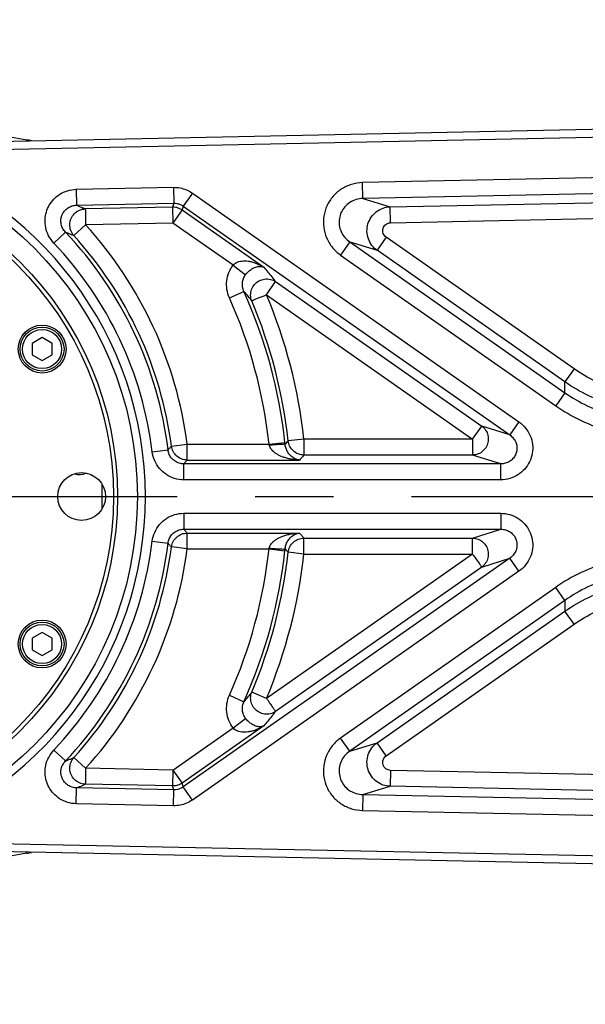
# Model space of a CAD drawing. Extents: x 0 to 2376, y 0 to 1680.
# Tile 10 of 33: x 822 to 893, y 224 to 348. Entities that reach past the tile are written whole.
import ezdxf

# ---------------------------------------------------------------- set-up
doc = ezdxf.new("R2010")
doc.units = 0
doc.header["$LTSCALE"] = 130.68
doc.linetypes.add('CENTER', pattern=[0.6, 0.375, -0.075, 0.075, -0.075])
doc.layers.get('0').update_dxf_attribs({"linetype": 'CONTINUOUS'})
doc.layers.add('95_ALL_DIM', color=7, linetype='CONTINUOUS')
doc.layers.add('DEFAULT_1', color=7, linetype='CENTER')
doc.styles.get("Standard").update_dxf_attribs({"font": 'txt', "width": 0.8})
doc.dimstyles.new('DIMSTYLE_4', dxfattribs={"dimtxt": 16, "dimasz": 6, "dimexe": 0.18, "dimexo": 0.0625, "dimgap": 0.09, "dimtad": 1, "dimtih": 1, "dimtoh": 1, "dimdec": 3, "dimtxsty": 'STANDARD', "dimblk": 'OPEN', "dimblk1": 'OPEN', "dimblk2": 'OPEN', "dimcen": 0.09, "dimazin": 3, "dimtol": 1, "dimtp": 0.012, "dimtfac": 0.6, "dimtdec": 3, "dimtofl": 0, "dimtmove": 0, "dimatfit": 3, "dimtolj": 1})
doc.dimstyles.new('DIMSTYLE_7', dxfattribs={"dimtxt": 16, "dimasz": 6, "dimexe": 0.18, "dimexo": 0.0625, "dimgap": 0.09, "dimtad": 1, "dimtih": 1, "dimtoh": 1, "dimdec": 3, "dimtxsty": 'STANDARD', "dimblk": 'OPEN', "dimblk1": 'OPEN', "dimblk2": 'OPEN', "dimcen": 0.09, "dimazin": 3, "dimtp": 0.1, "dimtm": 0.1, "dimtfac": 1, "dimtdec": 3, "dimtofl": 0, "dimtmove": 0, "dimatfit": 3, "dimtolj": 1})

# ---------------------------------------------------------------- blocks, each defined once
blk = doc.blocks.new('_OPEN')
at = {"color": 0, "linetype": 'BYBLOCK'}
for p, q in [((0, 0), (-1, 0.233)), ((-1, -0.233), (0, 0)), ((-1, 0), (0, 0))]:
    blk.add_line(p, q, dxfattribs=at)
blk = doc.blocks.new('*D9')
at = {"layer": '95_ALL_DIM', "color": 2, "linetype": 'CONTINUOUS'}
for p, q in [((1012.59, 225.02), (986.59, 165.5)), ((982.59, 165.5), (629.74, 165.5)), ((986.59, 165.5), (982.59, 165.5))]:
    blk.add_line(p, q, dxfattribs=at)
at = {"layer": '95_ALL_DIM', "color": 2, "linetype": 'CONTINUOUS', "xscale": 6, "yscale": 6, "zscale": 6, "rotation": 66.404385}
blk.add_blockref('_OPEN', (1012.59, 225.02), dxfattribs=at)
at = {"layer": '95_ALL_DIM', "color": 2, "linetype": 'CONTINUOUS'}
for s, height, width, p in [('(', 22.4, 0.8, (718.27, 170.3)), (')', 22.4, 0.8, (782.27, 170.3)), ('+0.012', 9.6, 0.8, (736.19, 183.1)), ('%%c', 16, 1.333333, (645.74, 173.5)), (' through hole', 16, 0.8, (800.19, 173.5)), ('6 H7', 16, 0.8, (667.07, 173.5)), (' 0', 9.6, 0.8, (736.19, 170.3))]:
    blk.add_text(s, height=height, dxfattribs=dict(at, width=width)).set_placement(p)
blk = doc.blocks.new('*D19')
at = {"layer": '95_ALL_DIM', "color": 2, "linetype": 'CONTINUOUS'}
for p, q in [((740.8, 335.77), (774.47, 397.77)), ((774.47, 397.77), (951.27, 397.77)), ((951.27, 397.77), (778.47, 397.77)), ((741.78, 337.58), (740.8, 335.77)), ((739.81, 333.96), (740.8, 335.77))]:
    blk.add_line(p, q, dxfattribs=at)
at = {"layer": '95_ALL_DIM', "color": 2, "linetype": 'CONTINUOUS', "xscale": 6, "yscale": 6, "zscale": 6}
for p, rotation in [((739.81, 333.96), 241.489896), ((741.78, 337.58), 61.489896)]:
    blk.add_blockref('_OPEN', p, dxfattribs=dict(at, rotation=rotation))
at = {"layer": '95_ALL_DIM', "color": 2, "linetype": 'CONTINUOUS', "width": 0.8}
for s, p in [('4 depth8', (832.87, 401.77)), ('4-M', (794.47, 401.77))]:
    blk.add_text(s, height=16, dxfattribs=at).set_placement(p)

msp = doc.modelspace()

# ---------------------------------------------------------------- linework, layer by layer
at = {"color": 7, "linetype": 'CONTINUOUS'}
for p, q in [((756.3998, 344.2534), (822.9213, 332.5238)), ((791.8956, 331.7613), (963.2278, 335.2666)), ((805.1798, 331.0329), (960.3789, 334.2081)), ((822.9213, 332.5238), (822.8987, 332.3956)), ((940.7721, 328.7038), (865.0658, 327.1549)), ((829.134, 326.315), (841.3218, 326.5643)), ((829.134, 326.315), (829.1749, 324.3181)), ((841.3218, 326.5643), (841.3627, 324.5675)), ((865.1066, 325.1581), (865.0658, 327.1549)), ((940.813, 326.707), (865.1066, 325.1581)), ((843.6947, 325.8428), (842.5491, 324.2067)), ((843.6947, 325.8428), (884.6876, 297.1392)), ((865.1066, 325.1581), (868.5322, 324.1164)), ((868.5322, 324.1164), (937.1812, 325.5209)), ((829.1749, 324.3181), (841.3627, 324.5675)), ((841.215, 324.0817), (830.2611, 323.8576)), ((841.3627, 324.5675), (841.215, 324.0817)), ((841.215, 324.0817), (841.2558, 322.0849)), ((842.4014, 323.7209), (841.2558, 322.0849)), ((842.5491, 324.2067), (842.4014, 323.7209)), ((842.4014, 323.7209), (852.6604, 316.5375)), ((842.5491, 324.2067), (883.542, 295.5032)), ((868.573, 322.1196), (868.5322, 324.1164)), ((868.573, 322.1196), (937.2221, 323.5241)), ((828.824, 320.5174), (830.302, 321.8608)), ((841.2558, 322.0849), (830.3081, 321.8609)), ((848.8115, 316.7944), (841.2558, 322.0849)), ((826.3178, 319.5721), (827.7668, 320.9467)), ((868.0207, 320.3031), (866.8751, 318.6671)), ((891.6048, 303.7893), (868.0207, 320.3031)), ((863.4495, 319.7087), (862.3039, 318.0727)), ((863.4495, 319.7087), (866.8751, 318.6671)), ((863.4495, 319.7087), (890.4593, 300.7963)), ((862.3039, 318.0727), (889.3137, 299.1603)), ((890.4593, 302.1533), (866.8751, 318.6671)), ((848.8115, 316.7944), (850.3699, 315.5994)), ((852.9994, 313.0942), (854.145, 314.7303)), ((854.145, 314.7303), (880.0167, 296.6147)), ((848.3525, 312.6865), (850.1749, 313.5038)), ((852.9976, 313.0954), (878.8711, 294.9786)), ((824.8386, 307.7055), (823.5958, 306.988)), ((826.0813, 306.988), (824.8386, 307.7055)), ((823.5958, 306.988), (823.5958, 305.553)), ((826.0813, 305.553), (826.0813, 306.988)), ((823.5958, 305.553), (824.8386, 304.8355)), ((824.8386, 304.8355), (826.0813, 305.553)), ((891.6048, 303.7893), (890.4593, 302.1533)), ((890.4593, 300.7963), (890.4593, 302.1533)), ((890.4593, 300.7963), (889.3137, 299.1603)), ((878.8711, 294.9786), (880.0167, 296.6147)), ((883.542, 295.5032), (880.0167, 296.6147)), ((884.6876, 297.1392), (883.542, 295.5032)), ((841.0705, 294.0905), (843.0509, 294.3497)), ((843.0508, 294.3497), (853.3273, 294.3497)), ((843.0509, 292.3525), (843.0509, 294.3497)), ((853.3273, 294.3497), (855.3129, 294.5656)), ((857.7096, 294.9786), (855.7246, 294.7582)), ((878.8711, 294.9786), (857.7095, 294.9786)), ((857.7096, 294.9786), (857.7096, 292.9814)), ((838.6605, 293.382), (840.643, 293.6246)), ((878.8711, 292.9814), (857.7096, 292.9814)), ((882.3964, 291.8698), (878.8711, 292.9814)), ((842.6255, 289.8726), (842.6255, 291.8698)), ((882.3964, 291.8698), (842.6255, 291.8698)), ((843.0509, 292.3525), (857.1442, 292.3525)), ((882.3964, 289.8726), (882.3964, 291.8698)), ((882.3964, 289.8726), (842.6255, 289.8726)), ((842.6255, 285.6684), (842.6255, 283.6712)), ((842.6255, 285.6684), (882.3964, 285.6684)), ((882.3964, 285.6684), (882.3964, 283.6712)), ((842.6255, 283.6712), (882.3964, 283.6712)), ((843.0509, 281.1913), (843.0509, 283.1885)), ((843.0509, 283.1885), (857.1442, 283.1885)), ((878.8711, 282.5597), (882.3964, 283.6712)), ((838.6605, 282.159), (840.643, 281.9165)), ((857.7096, 280.5624), (857.7096, 282.5597)), ((857.7096, 282.5597), (878.8711, 282.5597)), ((878.8711, 280.5624), (878.8711, 282.5597)), ((843.0509, 281.1913), (841.0705, 281.4506)), ((843.0507, 281.1913), (853.3273, 281.1913)), ((878.8711, 280.5624), (852.9964, 262.4448)), ((853.3273, 281.1913), (855.3129, 280.9755)), ((857.7096, 280.5624), (855.7246, 280.7828)), ((857.7096, 280.5624), (878.8711, 280.5624)), ((883.542, 280.0379), (842.5491, 251.3343)), ((880.0167, 278.9263), (883.542, 280.0379)), ((884.6876, 278.4018), (883.542, 280.0379)), ((884.6876, 278.4018), (843.6947, 249.6983)), ((880.0167, 278.9263), (854.145, 260.8108)), ((889.3137, 276.3808), (862.3039, 257.4683)), ((890.4593, 274.7447), (889.3137, 276.3808)), ((890.4593, 274.7447), (863.4495, 255.8323)), ((890.4593, 274.7447), (890.4593, 273.3878)), ((866.8751, 256.874), (890.4593, 273.3878)), ((891.6048, 271.7517), (890.4593, 273.3878)), ((824.8386, 270.7055), (823.5958, 269.988)), ((826.0813, 269.988), (824.8386, 270.7055)), ((868.0207, 255.2379), (891.6048, 271.7517)), ((823.5958, 269.988), (823.5958, 268.553)), ((826.0813, 268.553), (826.0813, 269.988)), ((823.5958, 268.553), (824.8386, 267.8355)), ((824.8386, 267.8355), (826.0813, 268.553)), ((852.9994, 262.4468), (851.1584, 263.2212)), ((848.3525, 262.8545), (850.1749, 262.0372)), ((848.8115, 258.7467), (850.37, 259.9417)), ((841.2558, 253.4562), (848.8115, 258.7467)), ((852.6604, 259.0035), (842.4014, 251.8201)), ((863.4495, 255.8323), (862.3039, 257.4683)), ((826.3178, 255.9689), (827.7668, 254.5943)), ((863.4495, 255.8323), (866.8751, 256.874)), ((868.0207, 255.2379), (866.8751, 256.874)), ((830.302, 253.6803), (828.824, 255.0236)), ((841.2558, 253.4562), (830.3081, 253.6801)), ((841.2558, 253.4562), (841.215, 251.4593)), ((841.2558, 253.4562), (842.4014, 251.8201)), ((868.573, 253.4215), (868.5322, 251.4246)), ((937.2221, 252.017), (868.573, 253.4215)), ((829.134, 249.2261), (829.1749, 251.2229)), ((841.3627, 250.9735), (829.1749, 251.2229)), ((841.215, 251.4593), (830.2611, 251.6834)), ((841.3627, 250.9735), (841.215, 251.4593)), ((841.3218, 248.9767), (841.3627, 250.9735)), ((842.5491, 251.3343), (842.4014, 251.8201)), ((843.6947, 249.6983), (842.5491, 251.3343)), ((865.1066, 250.3829), (868.5322, 251.4246)), ((937.1812, 250.0201), (868.5322, 251.4246)), ((865.1066, 250.3829), (865.0658, 248.3861)), ((865.1066, 250.3829), (940.813, 248.8341)), ((841.3218, 248.9767), (829.134, 249.2261)), ((865.0658, 248.3861), (940.7721, 246.8372)), ((979.101, 239.9497), (791.8956, 243.7797)), ((960.3789, 241.333), (805.1798, 244.5082)), ((822.9213, 243.0172), (756.3998, 231.2877)), ((822.9213, 243.0172), (822.8987, 243.1454))]:
    msp.add_line(p, q, dxfattribs=at)
for centre, radius in [((792.7956, 287.7705), 44), ((792.7956, 287.7705), 41.5), ((792.7956, 287.7705), 41), ((824.8386, 306.2705), 3), ((824.8386, 306.2705), 2.75), ((824.8386, 306.2705), 2.45), ((829.7956, 287.7705), 3), ((824.8386, 269.2705), 3), ((824.8386, 269.2705), 2.75), ((824.8386, 269.2705), 2.45)]:
    msp.add_circle(centre, radius, dxfattribs=at)
for centre, radius, start, end in [((819.7956, 314.7973), 18, 78.071721, 80), ((792.7956, 287.7705), 45, 285.974128, 74.025872), ((792.7956, 287.7705), 50.684, 7.458539, 42.263747), ((792.7956, 287.7705), 48.2041, 6.975366, 43.491212), ((792.7956, 287.7705), 48.6868, 7.458538, 42.268316), ((792.7956, 287.7705), 46.2069, 6.975366, 43.491212), ((792.7956, 287.7705), 60.8881, 6.203166, 24.155165), ((792.7956, 287.7705), 62.8854, 6.203166, 24.155165), ((792.7956, 287.7705), 65.3129, 6.336247, 22.814811), ((792.7956, 287.7705), 63.3157, 6.336234, 22.813223), ((829.5199, 292.2797), 1.75, 249.881589, 296.939967), ((792.7956, 287.7705), 39.6, 357.740532, 2.252509), ((792.7956, 287.7705), 46.2069, 316.508788, 353.024634), ((792.7956, 287.7705), 48.2041, 316.508788, 353.024634), ((792.7956, 287.7705), 48.6868, 317.731684, 352.541462), ((792.7956, 287.7705), 50.684, 317.736238, 352.541435), ((792.7956, 287.7705), 60.8881, 335.844835, 353.796834), ((792.7956, 287.7705), 62.8854, 335.844835, 353.796834), ((792.7956, 287.7705), 63.3157, 337.186777, 353.663766), ((792.7956, 287.7705), 65.3129, 337.184073, 353.663769), ((819.7956, 260.7437), 18, 280, 281.928292)]:
    msp.add_arc(centre, radius, start, end, dxfattribs=at)
for points in [[(823.4789, 332.4162), (823.2921, 332.4554), (823.1048, 332.4915), (822.917, 332.5246)], [(853.3504, 294.2403), (853.3429, 294.2768), (853.3352, 294.3133), (853.3273, 294.3497)], [(853.3273, 281.1913), (853.3353, 281.2277), (853.3429, 281.2642), (853.3504, 281.3007)], [(822.917, 243.0164), (823.1048, 243.0496), (823.2921, 243.0857), (823.4789, 243.1248)]]:
    msp.add_open_spline(points, degree=3, dxfattribs=at)
for points, knots in [([(826.3178, 319.5721), (826.058, 319.8458), (825.6229, 320.4566), (825.2576, 321.4811), (825.1751, 322.5041), (825.3368, 323.4629), (825.7094, 324.3337), (826.2814, 325.1025), (827.0565, 325.7408), (828.027, 326.1894), (828.7581, 326.3073), (829.134, 326.315)], [0, 0, 0, 0, 0.12287797, 0.24038106, 0.35007884, 0.45346347, 0.55396335, 0.65569098, 0.76260467, 0.87754928, 1, 1, 1, 1]), ([(841.3218, 326.5643), (841.6001, 326.5701), (842.1607, 326.5226), (842.9692, 326.2779), (843.4643, 326.0041), (843.6947, 325.8428)], [0, 0, 0, 0, 0.3316788, 0.66477709, 1, 1, 1, 1]), ([(865.0658, 327.1549), (864.592, 327.1453), (863.6473, 326.9935), (862.3607, 326.3887), (861.3019, 325.4638), (860.5456, 324.2938), (860.1417, 322.9652), (860.1188, 321.5723), (860.4835, 320.2148), (861.2156, 318.9964), (861.9157, 318.3444), (862.3039, 318.0727)], [0, 0, 0, 0, 0.1134076, 0.22547563, 0.33600195, 0.4454668, 0.55459018, 0.66404758, 0.77454868, 0.88659867, 1, 1, 1, 1]), ([(865.1066, 325.1581), (864.817, 325.1537), (864.2419, 325.0656), (863.4584, 324.706), (862.8154, 324.1536), (862.3574, 323.4526), (862.115, 322.655), (862.1055, 321.8179), (862.3323, 321.0012), (862.783, 320.2667), (863.2116, 319.8734), (863.4495, 319.7087)], [0, 0, 0, 0, 0.11468279, 0.22698425, 0.33719454, 0.44593611, 0.55418807, 0.66292286, 0.77310907, 0.88539402, 1, 1, 1, 1]), ([(827.7668, 320.9467), (827.6342, 321.0847), (827.4118, 321.3919), (827.2233, 321.9073), (827.1787, 322.4209), (827.2583, 322.9014), (827.4452, 323.3369), (827.7336, 323.7205), (828.1252, 324.0377), (828.6159, 324.2589), (828.9849, 324.3154), (829.1749, 324.3181)], [0, 0, 0, 0, 0.12394971, 0.24176538, 0.3512527, 0.45411723, 0.55402994, 0.65527912, 0.761941, 0.87693599, 1, 1, 1, 1]), ([(828.824, 320.5174), (828.6565, 320.704), (828.3904, 321.1468), (828.2679, 321.9087), (828.4349, 322.6641), (828.8686, 323.3047), (829.506, 323.7397), (830.0105, 323.851), (830.2611, 323.8576)], [0, 0, 0, 0, 0.16622698, 0.33294458, 0.5, 0.66705543, 0.83377303, 1, 1, 1, 1]), ([(829.1749, 324.3181), (829.297, 324.2671), (829.5399, 324.1652), (829.902, 324.0117), (830.1419, 323.9089), (830.2611, 323.8576)], [0, 0, 0, 0, 0.33650407, 0.66980723, 1, 1, 1, 1]), ([(830.2611, 323.8576), (830.2638, 323.8115), (830.2647, 323.6699), (830.2706, 323.4078), (830.2759, 323.0554), (830.2815, 322.6587), (830.3058, 322.2557), (830.3051, 321.9883), (830.302, 321.8608)], [0, 0, 0, 0, 0.06941704, 0.21260705, 0.39375747, 0.59865698, 0.8084455, 1, 1, 1, 1]), ([(842.4014, 323.7209), (842.2866, 323.8011), (842.0394, 323.9378), (841.6353, 324.0605), (841.3544, 324.0845), (841.215, 324.0817)], [0, 0, 0, 0, 0.33376672, 0.66755544, 1, 1, 1, 1]), ([(841.3627, 324.5675), (841.5023, 324.5705), (841.7834, 324.5468), (842.1876, 324.424), (842.4345, 324.2871), (842.5491, 324.2067)], [0, 0, 0, 0, 0.33289859, 0.66645913, 1, 1, 1, 1]), ([(866.8751, 318.6671), (866.6321, 318.8392), (866.186, 319.2689), (865.7384, 320.0948), (865.5647, 321.0382), (865.694, 321.9934), (866.1132, 322.8612), (866.7796, 323.5534), (867.6146, 323.9976), (868.2304, 324.1086), (868.5322, 324.1164)], [0, 0, 0, 0, 0.11971794, 0.24464901, 0.37179361, 0.49888144, 0.62575899, 0.75292833, 0.87865113, 1, 1, 1, 1]), ([(868.0207, 320.3031), (867.9385, 320.3606), (867.7871, 320.5039), (867.6335, 320.7798), (867.5722, 321.0954), (867.6141, 321.415), (867.755, 321.7048), (867.9803, 321.9351), (868.2629, 322.0818), (868.471, 322.1175), (868.573, 322.1196)], [0, 0, 0, 0, 0.12011081, 0.24539667, 0.37222114, 0.49858407, 0.62473708, 0.75160499, 0.87774876, 1, 1, 1, 1]), ([(827.7668, 320.9467), (827.8856, 320.8992), (828.122, 320.8042), (828.4744, 320.6611), (828.7079, 320.5653), (828.824, 320.5174)], [0, 0, 0, 0, 0.33642716, 0.66973296, 1, 1, 1, 1]), ([(848.3525, 312.6865), (848.201, 313.0241), (847.9902, 313.7375), (847.9711, 314.8403), (848.2403, 315.8911), (848.5974, 316.5151), (848.8115, 316.7944)], [0, 0, 0, 0, 0.25654528, 0.50846534, 0.75599489, 1, 1, 1, 1]), ([(848.8115, 316.7944), (848.8674, 316.8611), (849.0016, 316.9903), (849.2521, 317.1468), (849.5574, 317.263), (849.9079, 317.3313), (850.2962, 317.3485), (850.7187, 317.3123), (851.173, 317.219), (851.6551, 317.0635), (852.1602, 316.8395), (852.4929, 316.6471), (852.6604, 316.5375)], [0, 0, 0, 0, 0.06279235, 0.13330142, 0.21159413, 0.29699627, 0.38977152, 0.49103744, 0.60212157, 0.72352657, 0.85564596, 1, 1, 1, 1]), ([(850.3699, 315.5994), (850.4218, 315.6682), (850.5355, 315.8063), (850.7276, 316.0017), (850.9432, 316.1832), (851.1748, 316.3418), (851.4166, 316.472), (851.6655, 316.5705), (851.919, 316.6336), (852.1738, 316.656), (852.4258, 316.6307), (852.5856, 316.5754), (852.6604, 316.5375)], [0, 0, 0, 0, 0.09725856, 0.20160944, 0.30884478, 0.4147833, 0.51785748, 0.61813846, 0.71606626, 0.81162724, 0.90541421, 1, 1, 1, 1]), ([(852.6604, 316.5375), (852.8283, 316.3367), (853.1617, 315.9356), (853.6565, 315.3331), (853.9829, 314.931), (854.145, 314.7303)], [0, 0, 0, 0, 0.33576009, 0.66903583, 1, 1, 1, 1]), ([(850.1749, 313.5038), (850.0951, 313.6774), (849.9817, 314.0421), (849.9611, 314.6057), (850.0874, 315.1408), (850.2635, 315.4582), (850.3699, 315.5994)], [0, 0, 0, 0, 0.26010106, 0.51307541, 0.75929611, 1, 1, 1, 1]), ([(851.1584, 312.3198), (851.0674, 312.542), (850.9679, 313.0266), (851.0916, 313.7564), (851.4684, 314.398), (852.0482, 314.8659), (852.7549, 315.0988), (853.4943, 315.0656), (853.947, 314.8661), (854.145, 314.7303)], [0, 0, 0, 0, 0.14184846, 0.28456599, 0.42808205, 0.57191824, 0.71543425, 0.85815168, 1, 1, 1, 1]), ([(850.1749, 313.5038), (850.3405, 313.3067), (850.6695, 312.913), (850.9961, 312.5174), (851.1584, 312.3198)], [0, 0, 0, 0, 0.50172544, 1, 1, 1, 1]), ([(852.9994, 313.0942), (852.9524, 313.06), (852.8386, 312.9958), (852.6406, 312.9185), (852.4118, 312.8416), (852.1725, 312.7555), (851.9444, 312.6577), (851.7342, 312.5587), (851.5423, 312.4871), (851.374, 312.4155), (851.27, 312.3652), (851.1793, 312.2958), (851.1584, 312.3198)], [0, 0, 0, 0, 0.08712778, 0.19459673, 0.31839667, 0.44915907, 0.57551417, 0.69077766, 0.79597294, 0.88686047, 0.9522436, 1, 1, 1, 1]), ([(912.2253, 303.7893), (911.3777, 303.1959), (909.5673, 302.1481), (906.614, 301.0674), (903.4998, 300.5143), (900.3318, 300.5141), (897.2172, 301.0672), (894.2632, 302.1478), (892.4525, 303.1959), (891.6048, 303.7893)], [0, 0, 0, 0, 0.14151406, 0.28442991, 0.428054, 0.57187654, 0.71551424, 0.85847582, 1, 1, 1, 1]), ([(913.3709, 302.1533), (912.4279, 301.4933), (910.4154, 300.3294), (907.1338, 299.1297), (903.6758, 298.516), (900.1581, 298.5156), (896.6994, 299.1288), (893.4163, 300.3285), (891.4028, 301.4929), (890.4593, 302.1533)], [0, 0, 0, 0, 0.14168629, 0.284518, 0.4280503, 0.57178454, 0.71534388, 0.85823388, 1, 1, 1, 1]), ([(890.4593, 300.7963), (891.3716, 300.1573), (893.3476, 299.0061), (896.6086, 297.7921), (900.1162, 297.1548), (903.7093, 297.1544), (907.2178, 297.791), (910.4805, 299.005), (912.4578, 300.1568), (913.3709, 300.7963)], [0, 0, 0, 0, 0.1371104, 0.27996631, 0.42622286, 0.57357597, 0.71986157, 0.86278479, 1, 1, 1, 1]), ([(889.3137, 299.1603), (890.316, 298.4586), (892.4885, 297.193), (896.075, 295.8577), (899.9354, 295.1562), (903.8901, 295.1557), (907.7515, 295.8566), (911.3397, 297.1919), (913.5135, 298.4581), (914.5165, 299.1603)], [0, 0, 0, 0, 0.13691693, 0.27983815, 0.4261841, 0.57363753, 0.72000921, 0.86299434, 1, 1, 1, 1]), ([(880.0167, 296.6147), (880.2089, 296.4776), (880.5469, 296.1284), (880.834, 295.4607), (880.8702, 294.7315), (880.6504, 294.0344), (880.2025, 293.4578), (879.5843, 293.0756), (879.1072, 292.9834), (878.8711, 292.9814)], [0, 0, 0, 0, 0.14201215, 0.2847577, 0.42816475, 0.57183525, 0.7152423, 0.85798785, 1, 1, 1, 1]), ([(884.6876, 297.1392), (885.002, 296.9193), (885.5674, 296.3911), (886.1547, 295.4045), (886.442, 294.3082), (886.4142, 293.1865), (886.078, 292.12), (885.4574, 291.1853), (884.5934, 290.4521), (883.5465, 289.9808), (882.7802, 289.8726), (882.3964, 289.8726)], [0, 0, 0, 0, 0.11382071, 0.22593356, 0.33632339, 0.44554895, 0.55444371, 0.66371092, 0.77402349, 0.8861542, 1, 1, 1, 1]), ([(883.542, 295.5032), (883.7042, 295.3916), (883.996, 295.1254), (884.3023, 294.6281), (884.4548, 294.0765), (884.4451, 293.5129), (884.276, 292.9784), (883.9599, 292.5122), (883.5186, 292.1491), (882.9834, 291.9186), (882.5927, 291.8682), (882.3964, 291.8698)], [0, 0, 0, 0, 0.11546028, 0.22816694, 0.33827659, 0.44655546, 0.55424034, 0.66249647, 0.77239214, 0.884898, 1, 1, 1, 1]), ([(841.0705, 294.0905), (841.0232, 294.0388), (840.9285, 293.9352), (840.786, 293.7799), (840.6908, 293.6764), (840.643, 293.6246)], [0, 0, 0, 0, 0.33240749, 0.66573963, 1, 1, 1, 1]), ([(843.0509, 292.3525), (842.8126, 292.3531), (842.3318, 292.4413), (841.7063, 292.8177), (841.2519, 293.389), (841.102, 293.8543), (841.0705, 294.0905)], [0, 0, 0, 0, 0.24992986, 0.5, 0.75007014, 1, 1, 1, 1]), ([(853.3504, 294.2403), (853.5951, 294.2652), (854.0468, 294.3022), (854.6589, 294.3615), (855.0541, 294.3409), (855.2898, 294.3791), (855.3367, 294.3395)], [0, 0, 0, 0, 0.37032181, 0.68769037, 0.90754447, 1, 1, 1, 1]), ([(857.1442, 292.3525), (857.0228, 292.3558), (856.7419, 292.3705), (856.2888, 292.4208), (855.7944, 292.5117), (855.3154, 292.6399), (854.8837, 292.7957), (854.508, 292.9709), (854.1865, 293.1613), (853.916, 293.3646), (853.6956, 293.5788), (853.5269, 293.7997), (853.4112, 294.0198), (853.365, 294.169), (853.3504, 294.2403)], [0, 0, 0, 0, 0.08100528, 0.18756934, 0.30392788, 0.4159707, 0.51802083, 0.60972127, 0.69212987, 0.76678646, 0.8349328, 0.89654657, 0.95144438, 1, 1, 1, 1]), ([(855.3367, 294.3395), (855.3329, 294.3775), (855.325, 294.4528), (855.317, 294.5282), (855.3129, 294.5656)], [0, 0, 0, 0, 0.50404501, 1, 1, 1, 1]), ([(855.7246, 294.7582), (855.6601, 294.6884), (855.531, 294.5488), (855.4016, 294.4093), (855.3367, 294.3395)], [0, 0, 0, 0, 0.49915312, 1, 1, 1, 1]), ([(857.1442, 292.3525), (857.086, 292.359), (856.9504, 292.3815), (856.732, 292.4447), (856.4946, 292.5504), (856.2657, 292.6929), (856.0602, 292.8612), (855.8818, 293.0474), (855.7294, 293.247), (855.6014, 293.458), (855.4975, 293.6781), (855.4185, 293.9022), (855.3647, 294.123), (855.3436, 294.2689), (855.3367, 294.3395)], [0, 0, 0, 0, 0.0606784, 0.1422546, 0.23488883, 0.32912827, 0.42083084, 0.50952101, 0.5957562, 0.68060035, 0.76485967, 0.84750321, 0.92651305, 1, 1, 1, 1]), ([(857.7096, 292.9814), (857.4682, 292.982), (856.9808, 293.0726), (856.3494, 293.459), (855.8957, 294.0439), (855.7518, 294.5183), (855.7246, 294.7582)], [0, 0, 0, 0, 0.24992691, 0.5, 0.75007309, 1, 1, 1, 1]), ([(878.8711, 294.9786), (878.858, 294.9057), (878.844, 294.743), (878.8575, 294.4828), (878.8752, 294.1983), (878.8786, 293.9073), (878.8707, 293.632), (878.8676, 293.3751), (878.897, 293.1834), (878.8214, 293.0106), (878.8711, 292.9814)], [0, 0, 0, 0, 0.11126247, 0.24376506, 0.39064828, 0.53943698, 0.67926066, 0.80756638, 0.91346597, 1, 1, 1, 1]), ([(842.6255, 289.8726), (842.2384, 289.8726), (841.4636, 289.986), (840.4055, 290.4789), (839.5327, 291.2509), (838.9143, 292.2419), (838.7074, 292.998), (838.6605, 293.382)], [0, 0, 0, 0, 0.20128422, 0.40053697, 0.59907408, 0.79880144, 1, 1, 1, 1]), ([(842.6255, 291.8698), (842.4317, 291.8694), (842.0438, 291.9251), (841.5141, 292.171), (841.0776, 292.557), (840.7687, 293.0533), (840.666, 293.4321), (840.643, 293.6246)], [0, 0, 0, 0, 0.20139523, 0.40054664, 0.59890071, 0.79852341, 1, 1, 1, 1]), ([(857.7096, 292.9814), (857.6469, 292.9113), (857.5214, 292.7713), (857.3329, 292.5617), (857.2071, 292.4222), (857.1442, 292.3525)], [0, 0, 0, 0, 0.3336228, 0.66695523, 1, 1, 1, 1]), ([(843.0509, 292.3525), (843.0038, 292.2989), (842.9096, 292.1917), (842.7678, 292.0308), (842.673, 291.9235), (842.6255, 291.8698)], [0, 0, 0, 0, 0.33236998, 0.66570125, 1, 1, 1, 1]), ([(838.6605, 282.159), (838.7074, 282.5431), (838.9143, 283.2992), (839.5327, 284.2901), (840.4055, 285.0622), (841.4636, 285.555), (842.2384, 285.6684), (842.6255, 285.6684)], [0, 0, 0, 0, 0.20119856, 0.40092592, 0.59946303, 0.79871578, 1, 1, 1, 1]), ([(882.3964, 285.6684), (882.7802, 285.6685), (883.5465, 285.5602), (884.5934, 285.089), (885.4574, 284.3557), (886.078, 283.421), (886.4142, 282.3545), (886.442, 281.2328), (886.1547, 280.1366), (885.5674, 279.15), (885.002, 278.6218), (884.6876, 278.4018)], [0, 0, 0, 0, 0.1138458, 0.22597651, 0.33628908, 0.44555629, 0.55445105, 0.6636766, 0.77406643, 0.88617928, 1, 1, 1, 1]), ([(840.643, 281.9165), (840.666, 282.109), (840.7687, 282.4877), (841.0776, 282.984), (841.5141, 283.3701), (842.0438, 283.6159), (842.4317, 283.6716), (842.6255, 283.6712)], [0, 0, 0, 0, 0.20147668, 0.4010993, 0.59945334, 0.79860467, 1, 1, 1, 1]), ([(841.0705, 281.4506), (841.102, 281.6867), (841.2519, 282.152), (841.7063, 282.7233), (842.3318, 283.0998), (842.8126, 283.188), (843.0509, 283.1885)], [0, 0, 0, 0, 0.24992986, 0.5, 0.75007014, 1, 1, 1, 1]), ([(842.6255, 283.6712), (842.673, 283.6175), (842.7678, 283.5102), (842.9096, 283.3493), (843.0038, 283.2421), (843.0509, 283.1885)], [0, 0, 0, 0, 0.33429875, 0.66763002, 1, 1, 1, 1]), ([(853.3504, 281.3007), (853.3664, 281.3791), (853.419, 281.5435), (853.5535, 281.7839), (853.7494, 282.0219), (854.002, 282.2476), (854.3071, 282.4572), (854.6656, 282.6494), (855.0815, 282.8225), (855.5553, 282.9712), (856.0739, 283.0865), (856.6095, 283.1609), (856.9688, 283.1837), (857.1442, 283.1885)], [0, 0, 0, 0, 0.05332971, 0.11423279, 0.18272275, 0.25801626, 0.33950982, 0.42916468, 0.52887078, 0.63964266, 0.76001592, 0.88292636, 1, 1, 1, 1]), ([(855.3367, 281.2016), (855.3442, 281.2789), (855.3681, 281.439), (855.4304, 281.6802), (855.5221, 281.9224), (855.6413, 282.1555), (855.7859, 282.3742), (855.956, 282.577), (856.1538, 282.7623), (856.3796, 282.925), (856.6279, 283.0558), (856.8853, 283.1459), (857.0599, 283.1791), (857.1442, 283.1885)], [0, 0, 0, 0, 0.08055723, 0.16744724, 0.25769222, 0.34841534, 0.43821028, 0.52894627, 0.62213665, 0.71840149, 0.81659419, 0.91200063, 1, 1, 1, 1]), ([(857.1442, 283.1885), (857.1914, 283.1363), (857.2857, 283.0317), (857.4271, 282.8746), (857.5684, 282.7173), (857.6626, 282.6122), (857.7096, 282.5597)], [0, 0, 0, 0, 0.24975473, 0.49967331, 0.74975468, 1, 1, 1, 1]), ([(882.3964, 283.6712), (882.5927, 283.6728), (882.9834, 283.6225), (883.5186, 283.392), (883.9599, 283.0288), (884.276, 282.5626), (884.4451, 282.0281), (884.4548, 281.4645), (884.3023, 280.9129), (883.996, 280.4156), (883.7042, 280.1494), (883.542, 280.0379)], [0, 0, 0, 0, 0.115102, 0.22760786, 0.33750353, 0.44575966, 0.55344454, 0.66172341, 0.77183307, 0.88453972, 1, 1, 1, 1]), ([(840.643, 281.9165), (840.6908, 281.8647), (840.786, 281.7611), (840.9285, 281.6058), (841.0232, 281.5023), (841.0705, 281.4506)], [0, 0, 0, 0, 0.33426037, 0.66759251, 1, 1, 1, 1]), ([(855.7246, 280.7828), (855.7518, 281.0227), (855.8957, 281.4971), (856.3494, 282.082), (856.9808, 282.4684), (857.4682, 282.5591), (857.7096, 282.5597)], [0, 0, 0, 0, 0.24992691, 0.5, 0.75007309, 1, 1, 1, 1]), ([(878.8711, 282.5597), (879.1072, 282.5576), (879.5843, 282.4654), (880.2025, 282.0832), (880.6504, 281.5066), (880.8702, 280.8095), (880.834, 280.0803), (880.5469, 279.4126), (880.2089, 279.0635), (880.0167, 278.9263)], [0, 0, 0, 0, 0.14201215, 0.2847577, 0.42816475, 0.57183525, 0.7152423, 0.85798785, 1, 1, 1, 1]), ([(853.3504, 281.3007), (853.5951, 281.2758), (854.0468, 281.2388), (854.659, 281.1795), (855.0541, 281.2001), (855.2898, 281.1619), (855.3367, 281.2016)], [0, 0, 0, 0, 0.37032103, 0.68768974, 0.90754436, 1, 1, 1, 1]), ([(855.3129, 280.9755), (855.317, 281.0129), (855.325, 281.0882), (855.3329, 281.1636), (855.3367, 281.2016)], [0, 0, 0, 0, 0.49661788, 1, 1, 1, 1]), ([(855.3367, 281.2016), (855.4016, 281.1318), (855.531, 280.9923), (855.6601, 280.8526), (855.7246, 280.7828)], [0, 0, 0, 0, 0.50086158, 1, 1, 1, 1]), ([(878.8711, 280.5624), (878.9022, 280.4951), (878.9841, 280.3539), (879.1444, 280.1485), (879.322, 279.9255), (879.4917, 279.6891), (879.6432, 279.459), (879.788, 279.2469), (879.922, 279.1067), (879.9592, 278.9218), (880.0167, 278.9263)], [0, 0, 0, 0, 0.11126247, 0.24376506, 0.39064828, 0.53943698, 0.67926066, 0.80756638, 0.91346597, 1, 1, 1, 1]), ([(914.5165, 276.3808), (913.5142, 277.0825), (911.3417, 278.3481), (907.7551, 279.6834), (903.8947, 280.3849), (899.94, 280.3853), (896.0787, 279.6844), (892.4904, 278.3491), (890.3166, 277.0829), (889.3137, 276.3808)], [0, 0, 0, 0, 0.13691693, 0.27983815, 0.4261841, 0.57363753, 0.72000921, 0.86299434, 1, 1, 1, 1]), ([(913.3709, 274.7447), (912.4585, 275.3838), (910.4825, 276.535), (907.2216, 277.749), (903.7139, 278.3862), (900.1209, 278.3867), (896.6123, 277.7501), (893.3496, 276.5361), (891.3723, 275.3842), (890.4593, 274.7447)], [0, 0, 0, 0, 0.1371104, 0.27996631, 0.42622286, 0.57357597, 0.71986157, 0.86278479, 1, 1, 1, 1]), ([(890.4593, 273.3878), (891.4022, 274.0477), (893.4147, 275.2117), (896.6964, 276.4113), (900.1543, 277.0251), (903.672, 277.0254), (907.1308, 276.4122), (910.4138, 275.2125), (912.4274, 274.0481), (913.3709, 273.3878)], [0, 0, 0, 0, 0.14168629, 0.284518, 0.4280503, 0.57178454, 0.71534388, 0.85823388, 1, 1, 1, 1]), ([(891.6048, 271.7517), (892.4524, 272.3451), (894.2628, 273.393), (897.2162, 274.4736), (900.3304, 275.0267), (903.4984, 275.0269), (906.613, 274.4739), (909.5669, 273.3932), (911.3776, 272.3451), (912.2253, 271.7517)], [0, 0, 0, 0, 0.14151406, 0.28442991, 0.428054, 0.57187654, 0.71551424, 0.85847582, 1, 1, 1, 1]), ([(851.1584, 263.2212), (850.9961, 263.0236), (850.6695, 262.628), (850.3405, 262.2343), (850.1749, 262.0372)], [0, 0, 0, 0, 0.49827333, 1, 1, 1, 1]), ([(854.145, 260.8108), (853.947, 260.675), (853.4943, 260.4754), (852.7549, 260.4422), (852.0482, 260.6751), (851.4684, 261.1431), (851.0916, 261.7846), (850.9679, 262.5144), (851.0674, 262.9991), (851.1584, 263.2212)], [0, 0, 0, 0, 0.14184824, 0.28456566, 0.42808172, 0.57191799, 0.71543411, 0.85815163, 1, 1, 1, 1]), ([(848.8115, 258.7467), (848.5974, 259.0259), (848.2403, 259.6499), (847.9711, 260.7007), (847.9902, 261.8036), (848.201, 262.517), (848.3525, 262.8545)], [0, 0, 0, 0, 0.24400511, 0.49153466, 0.74345471, 1, 1, 1, 1]), ([(850.3699, 259.9417), (850.2635, 260.0828), (850.0874, 260.4002), (849.9611, 260.9353), (849.9817, 261.4989), (850.0951, 261.8637), (850.1749, 262.0372)], [0, 0, 0, 0, 0.24070381, 0.48692448, 0.73989858, 1, 1, 1, 1]), ([(852.9994, 262.4468), (853.0427, 262.4081), (853.1295, 262.3105), (853.2469, 262.1332), (853.3704, 261.9258), (853.505, 261.7101), (853.6488, 261.5078), (853.7899, 261.3232), (853.9004, 261.1507), (854.0059, 261.0013), (854.0771, 260.9103), (854.1641, 260.8363), (854.145, 260.8108)], [0, 0, 0, 0, 0.08712777, 0.19459667, 0.31839666, 0.44915905, 0.57551413, 0.69077766, 0.7959729, 0.88686044, 0.9522432, 1, 1, 1, 1]), ([(854.145, 260.8108), (853.9829, 260.61), (853.6565, 260.2079), (853.1617, 259.6055), (852.8283, 259.2043), (852.6604, 259.0035)], [0, 0, 0, 0, 0.33095906, 0.66423069, 1, 1, 1, 1]), ([(852.6604, 259.0035), (852.5856, 258.9656), (852.4258, 258.9104), (852.1738, 258.8851), (851.919, 258.9074), (851.6655, 258.9705), (851.4166, 259.069), (851.1748, 259.1992), (850.9432, 259.3578), (850.7276, 259.5393), (850.5355, 259.7348), (850.4218, 259.8729), (850.3699, 259.9417)], [0, 0, 0, 0, 0.09458549, 0.18837251, 0.28393353, 0.38186137, 0.48214239, 0.58521661, 0.69115516, 0.79839053, 0.90274145, 1, 1, 1, 1]), ([(852.6604, 259.0035), (852.4929, 258.894), (852.1602, 258.7016), (851.6551, 258.4775), (851.173, 258.3221), (850.7187, 258.2288), (850.2962, 258.1926), (849.9079, 258.2098), (849.5574, 258.278), (849.2521, 258.3942), (849.0016, 258.5507), (848.8674, 258.68), (848.8115, 258.7467)], [0, 0, 0, 0, 0.1443541, 0.27647348, 0.39787848, 0.50896261, 0.61022852, 0.70300377, 0.78840589, 0.8666986, 0.93720766, 1, 1, 1, 1]), ([(862.3039, 257.4683), (861.9158, 257.1966), (861.2155, 256.5446), (860.4834, 255.326), (860.1187, 253.9682), (860.1418, 252.5752), (860.5459, 251.2466), (861.3023, 250.0768), (862.3609, 249.1522), (863.6473, 248.5476), (864.5919, 248.3957), (865.0658, 248.3861)], [0, 0, 0, 0, 0.11338954, 0.22547114, 0.33600086, 0.44546581, 0.5545898, 0.66404781, 0.77454656, 0.88658566, 1, 1, 1, 1]), ([(829.134, 249.2261), (828.7559, 249.2336), (828.0147, 249.354), (827.0291, 249.8152), (826.2446, 250.4753), (825.6775, 251.2629), (825.3204, 252.1382), (825.1751, 253.0842), (825.265, 254.0841), (825.6277, 255.0913), (826.0584, 255.6954), (826.3178, 255.9689)], [0, 0, 0, 0, 0.12316258, 0.24068017, 0.35023579, 0.45340584, 0.55369547, 0.65527997, 0.7621705, 0.87725077, 1, 1, 1, 1]), ([(863.4495, 255.8323), (863.2114, 255.6675), (862.7827, 255.2741), (862.3321, 254.5392), (862.1054, 253.7223), (862.1152, 252.8851), (862.3578, 252.0875), (862.816, 251.3868), (863.459, 250.8347), (864.2423, 250.4754), (864.8172, 250.3873), (865.1066, 250.3829)], [0, 0, 0, 0, 0.11466381, 0.22697939, 0.33719305, 0.44593468, 0.55418725, 0.66292265, 0.77310652, 0.8853801, 1, 1, 1, 1]), ([(868.5322, 251.4246), (868.2348, 251.4323), (867.6261, 251.5406), (866.7951, 251.9765), (866.1253, 252.6624), (865.7, 253.5276), (865.5643, 254.482), (865.7318, 255.4284), (866.178, 256.2633), (866.6283, 256.6992), (866.8751, 256.874)], [0, 0, 0, 0, 0.11958344, 0.24422303, 0.37141718, 0.49852596, 0.62542045, 0.7526003, 0.87842208, 1, 1, 1, 1]), ([(829.1749, 251.2229), (828.9831, 251.2256), (828.608, 251.2836), (828.1088, 251.5122), (827.7127, 251.8413), (827.4275, 252.235), (827.2492, 252.6732), (827.1788, 253.1473), (827.2279, 253.6488), (827.4153, 254.1542), (827.6349, 254.4569), (827.7668, 254.5943)], [0, 0, 0, 0, 0.12419682, 0.24202642, 0.35137702, 0.454033, 0.55374012, 0.65485222, 0.76150652, 0.87665034, 1, 1, 1, 1]), ([(827.7668, 254.5943), (827.8856, 254.6419), (828.122, 254.7369), (828.4744, 254.88), (828.7079, 254.9757), (828.824, 255.0236)], [0, 0, 0, 0, 0.336431, 0.66973487, 1, 1, 1, 1]), ([(830.2611, 251.6834), (830.0105, 251.6901), (829.506, 251.8014), (828.8686, 252.2363), (828.4349, 252.8769), (828.2679, 253.6323), (828.3904, 254.3942), (828.6565, 254.8371), (828.824, 255.0236)], [0, 0, 0, 0, 0.16622697, 0.33294457, 0.5, 0.66705542, 0.83377302, 1, 1, 1, 1]), ([(868.573, 253.4215), (868.4729, 253.4235), (868.2677, 253.4581), (867.9868, 253.6014), (867.76, 253.8292), (867.6166, 254.1179), (867.572, 254.4371), (867.6307, 254.754), (867.7838, 255.0335), (867.9369, 255.1793), (868.0207, 255.2379)], [0, 0, 0, 0, 0.11997591, 0.24497294, 0.37184493, 0.49822896, 0.62439783, 0.75127573, 0.87751519, 1, 1, 1, 1]), ([(830.302, 253.6803), (830.3051, 253.5528), (830.3058, 253.2854), (830.2815, 252.8823), (830.2759, 252.4856), (830.2706, 252.1332), (830.2647, 251.8712), (830.2638, 251.7296), (830.2611, 251.6834)], [0, 0, 0, 0, 0.1915545, 0.40134303, 0.60624253, 0.78739295, 0.93058296, 1, 1, 1, 1]), ([(829.1749, 251.2229), (829.297, 251.2739), (829.5399, 251.3759), (829.902, 251.5294), (830.1419, 251.6321), (830.2611, 251.6834)], [0, 0, 0, 0, 0.33650015, 0.66980528, 1, 1, 1, 1]), ([(842.4014, 251.8201), (842.2866, 251.7399), (842.0394, 251.6032), (841.6353, 251.4805), (841.3544, 251.4566), (841.215, 251.4593)], [0, 0, 0, 0, 0.33376672, 0.66755544, 1, 1, 1, 1]), ([(842.5491, 251.3343), (842.4348, 251.2541), (842.1881, 251.1173), (841.784, 250.9943), (841.5026, 250.9706), (841.3627, 250.9735)], [0, 0, 0, 0, 0.33293476, 0.66646647, 1, 1, 1, 1]), ([(843.6947, 249.6983), (843.4668, 249.5385), (842.9745, 249.2659), (842.1667, 249.0191), (841.603, 248.971), (841.3218, 248.9767)], [0, 0, 0, 0, 0.33171015, 0.66478428, 1, 1, 1, 1])]:
    msp.add_open_spline(points, degree=3, knots=knots, dxfattribs=at)
at = {"layer": 'DEFAULT_1', "color": 7, "linetype": 'CENTER'}
msp.add_line((792.7956, 287.7705), (901.4926, 287.7705), dxfattribs=at)

# ---------------------------------------------------------------- dimensions: what is measured, and where the dimension line sits
at = {"layer": '95_ALL_DIM', "color": 2, "linetype": 'CONTINUOUS'}
dim = msp.add_diameter_dim_2p(p1=(741.7801, 337.5829), p2=(739.8112, 333.9581), text='4-M4 depth8', dimstyle='DIMSTYLE_7', dxfattribs=at)
dim.commit()
dim.dimension.update_dxf_attribs({"geometry": '*D19', "text_midpoint": (864.8731, 409.7705), "dimtype": 163})
dim = msp.add_diameter_dim_2p(p1=(1012.5948, 225.0213), p2=(1014.9965, 230.5197), text='<> through hole', dimstyle='DIMSTYLE_4', override={"dimpost": '%%c<>H7'}, dxfattribs=at)
dim.commit()
dim.dimension.update_dxf_attribs({"geometry": '*D9', "text_midpoint": (806.1675, 181.4959), "dimtype": 163})

doc.saveas('drawing.dxf')
